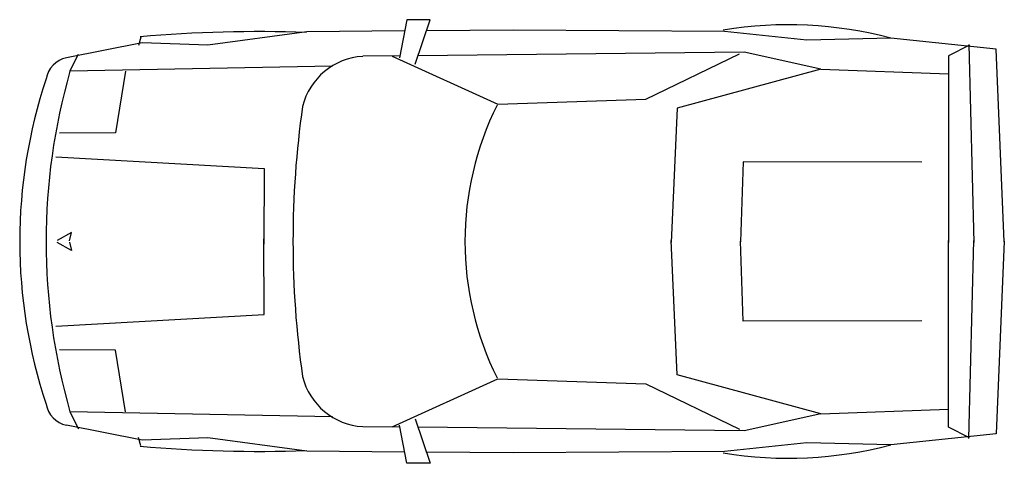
# Model space of a CAD drawing. Extents: x 0 to 3.87, y -0.87 to 0.87.
import ezdxf

# ---------------------------------------------------------------- set-up
doc = ezdxf.new("R2010")
doc.units = 0
doc.header["$MEASUREMENT"] = 0
doc.layers.get('0').update_dxf_attribs({"color": 1, "linetype": 'CONTINUOUS'})

msp = doc.modelspace()

# ---------------------------------------------------------------- linework, layer by layer
for p, q in [((1.5223, 0.8721), (1.4934, 0.722)), ((1.6146, 0.8722), (1.5223, 0.8721)), ((1.5548, 0.6967), (1.6146, 0.8722)), ((1.1288, 0.8247), (0.7402, 0.7719)), ((1.5138, 0.8278), (1.1288, 0.8247)), ((1.9405, 0.8313), (1.5997, 0.8285)), ((2.7714, 0.8256), (1.9405, 0.8313)), ((3.0965, 0.792), (2.7714, 0.8256)), ((0.4816, 0.7815), (0.1838, 0.722)), ((0.477, 0.8038), (0.467, 0.7706)), ((0.7402, 0.7719), (0.4816, 0.7815)), ((3.4264, 0.8002), (3.0965, 0.792)), ((3.841, 0.7567), (3.4264, 0.8002)), ((0.1977, 0.6693), (0.2314, 0.7369)), ((2.8493, 0.7444), (1.5664, 0.7305)), ((2.4627, 0.5602), (2.8316, 0.7384)), ((3.1507, 0.6771), (2.8493, 0.7444)), ((3.736, 0.772), (3.6524, 0.7296)), ((3.7328, 0.7742), (3.7525, -0.0043)), ((3.8725, -0.0014), (3.841, 0.7567)), ((1.4949, 0.7298), (1.349, 0.7282)), ((1.4654, 0.7294), (1.8805, 0.5399)), ((3.6524, 0.7296), (3.6526, -0.0036)), ((1.2303, 0.689), (0.1977, 0.6693)), ((0.4163, 0.6701), (0.3771, 0.4269)), ((3.1507, 0.6771), (2.5864, 0.5249)), ((3.1507, 0.6771), (3.6525, 0.6595)), ((1.8805, 0.5399), (2.4627, 0.5602)), ((2.5864, 0.5249), (2.5617, -0.0033)), ((0.3771, 0.4269), (0.1571, 0.4266)), ((0.1427, 0.3334), (0.9618, 0.2872)), ((2.8458, 0.3135), (2.8344, -0.0011)), ((3.548, 0.3122), (2.8458, 0.3135)), ((0.9618, 0.2872), (0.9599, -0.0105)), ((0.204, 0.0348), (0.1468, 0.0043)), ((0.1963, 0.0021), (0.204, 0.0348)), ((0.9618, -0.2872), (0.9599, 0.0105)), ((2.5864, -0.5249), (2.5617, 0.0033)), ((2.8458, -0.3135), (2.8344, 0.0011)), ((3.6524, -0.7296), (3.6526, 0.0036)), ((3.7328, -0.7742), (3.7525, 0.0043)), ((3.8725, 0.0014), (3.841, -0.7567)), ((0.204, -0.0348), (0.1468, -0.0043)), ((0.1963, -0.0021), (0.204, -0.0348)), ((0.1427, -0.3334), (0.9618, -0.2872)), ((3.548, -0.3122), (2.8458, -0.3135)), ((0.3771, -0.4269), (0.1571, -0.4266)), ((0.4163, -0.6701), (0.3771, -0.4269)), ((1.4654, -0.7294), (1.8805, -0.5399)), ((1.8805, -0.5399), (2.4627, -0.5602)), ((3.1507, -0.6771), (2.5864, -0.5249)), ((2.4627, -0.5602), (2.8316, -0.7384)), ((0.1977, -0.6693), (0.2314, -0.7369)), ((1.2303, -0.689), (0.1977, -0.6693)), ((1.5548, -0.6967), (1.6146, -0.8722)), ((3.1507, -0.6771), (2.8493, -0.7444)), ((3.1507, -0.6771), (3.6525, -0.6595)), ((0.4816, -0.7815), (0.1838, -0.722)), ((1.4949, -0.7298), (1.349, -0.7282)), ((1.5223, -0.8721), (1.4934, -0.722)), ((2.8493, -0.7444), (1.5664, -0.7305)), ((3.736, -0.772), (3.6524, -0.7296)), ((0.477, -0.8038), (0.467, -0.7706)), ((0.7402, -0.7719), (0.4816, -0.7815)), ((1.1288, -0.8247), (0.7402, -0.7719)), ((3.841, -0.7567), (3.4264, -0.8002)), ((3.0965, -0.792), (2.7714, -0.8256)), ((3.4264, -0.8002), (3.0965, -0.792)), ((1.5138, -0.8278), (1.1288, -0.8247)), ((1.9405, -0.8313), (1.5997, -0.8285)), ((2.7714, -0.8256), (1.9405, -0.8313)), ((1.6146, -0.8722), (1.5223, -0.8721))]:
    msp.add_line(p, q)
for centre, radius, start, end in [((3.0226, -0.7455), 1.5976, 75.358, 99.1946), ((0.9455, -4.6751), 5.5005, 88.1098, 94.9195), ((0.2034, 0.6235), 0.1004, 101.3075, 170.8918), ((1.3649, 0.4684), 0.2602, 93.5097, 166.072), ((2.53, 0), 2.4264, 163.9881, 196.0119), ((2.0124, 0), 2.0124, 161.4744, 198.5256), ((4.8474, 0), 3.7726, 171.9077, 188.0923), ((2.9488, 0), 1.1976, 153.3754, 206.6246), ((1.3649, -0.4684), 0.2602, 193.928, 266.4903), ((0.2034, -0.6235), 0.1004, 189.1082, 258.6925), ((0.9455, 4.6751), 5.5005, 265.0805, 271.8902), ((3.0226, 0.7455), 1.5976, 260.8054, 284.642)]:
    msp.add_arc(centre, radius, start, end)

doc.saveas('drawing.dxf')
